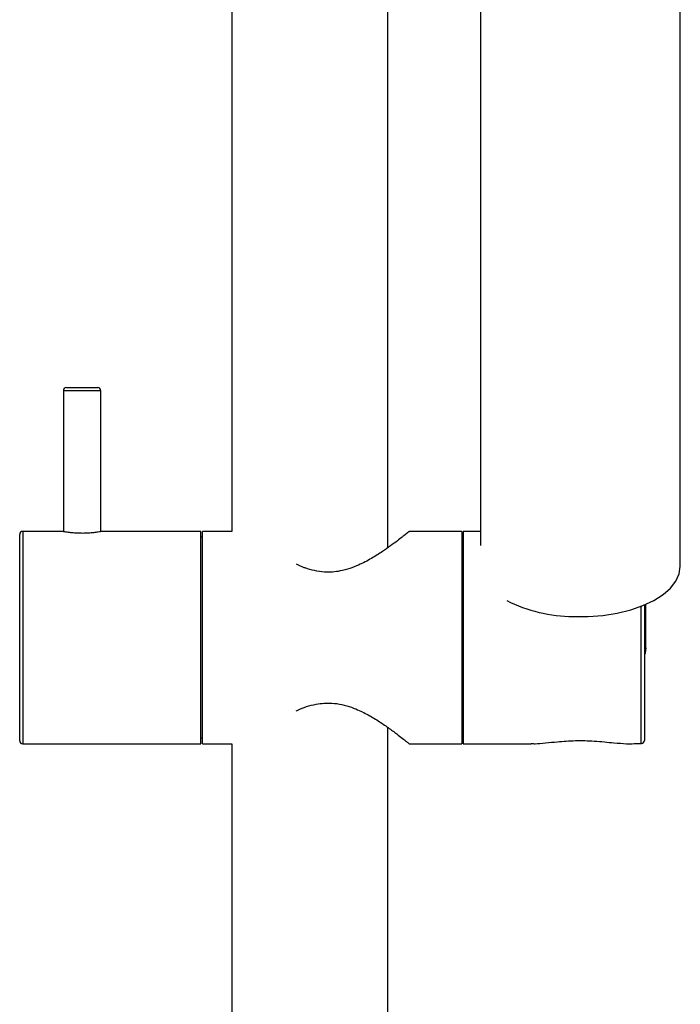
# Model space of a CAD drawing. Header units: millimetres. Extents: x 4159.94 to 4160.24, y 1931.48 to 1933.82.
# Tile 3 of 10: x 4160.04 to 4160.15, y 1933.19 to 1933.35. Entities that reach past the tile are written whole.
import ezdxf

# ---------------------------------------------------------------- set-up
doc = ezdxf.new("R2010")
doc.units = ezdxf.units.MM
doc.layers.add('SANINDUSA', color=3, linetype='Continuous')

msp = doc.modelspace()

# ---------------------------------------------------------------- linework, layer by layer
at = {"layer": 'SANINDUSA'}
for p, q in [((4160.074749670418, 1933.650910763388), (4160.074749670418, 1933.269503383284)), ((4160.099749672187, 1933.266895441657), (4160.099749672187, 1933.650910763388)), ((4160.114566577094, 1933.445287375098), (4160.114566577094, 1933.267225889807)), ((4160.146566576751, 1933.263855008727), (4160.146566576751, 1933.445287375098)), ((4160.047816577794, 1933.292003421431), (4160.047816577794, 1933.2695023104)), ((4160.053816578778, 1933.292003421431), (4160.047816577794, 1933.292003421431)), ((4160.048316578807, 1933.292503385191), (4160.053316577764, 1933.292503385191)), ((4160.053816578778, 1933.269496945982), (4160.053816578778, 1933.292003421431)), ((4160.047823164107, 1933.269503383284), (4160.041316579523, 1933.269503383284)), ((4160.041316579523, 1933.269503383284), (4160.041316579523, 1933.244003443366)), ((4160.069816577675, 1933.269503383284), (4160.053779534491, 1933.269503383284)), ((4160.069816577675, 1933.244003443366), (4160.069816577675, 1933.269503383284)), ((4160.074749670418, 1933.269503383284), (4160.070066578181, 1933.269503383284)), ((4160.070066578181, 1933.244003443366), (4160.070066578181, 1933.269503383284)), ((4160.111566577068, 1933.269503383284), (4160.103181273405, 1933.269503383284)), ((4160.111566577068, 1933.269503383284), (4160.111566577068, 1933.235503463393)), ((4160.114566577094, 1933.269503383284), (4160.111816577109, 1933.269503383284)), ((4160.111816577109, 1933.269503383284), (4160.111816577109, 1933.235503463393)), ((4160.040816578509, 1933.244253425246), (4160.040816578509, 1933.269003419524)), ((4160.070066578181, 1933.268557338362), (4160.069816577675, 1933.268557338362)), ((4160.111816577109, 1933.26812639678), (4160.111566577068, 1933.26812639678)), ((4160.140316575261, 1933.235560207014), (4160.140316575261, 1933.257512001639)), ((4160.140816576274, 1933.257712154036), (4160.140816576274, 1933.236058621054)), ((4160.141066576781, 1933.250864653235), (4160.141066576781, 1933.257818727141)), ((4160.040816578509, 1933.236003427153), (4160.040816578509, 1933.244253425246)), ((4160.041316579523, 1933.244003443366), (4160.041316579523, 1933.235503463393)), ((4160.069816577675, 1933.235503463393), (4160.069816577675, 1933.244003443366)), ((4160.070066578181, 1933.235503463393), (4160.070066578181, 1933.244003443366)), ((4160.099749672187, 1932.608800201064), (4160.099749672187, 1933.238135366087)), ((4160.069816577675, 1933.236449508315), (4160.070066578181, 1933.236449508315)), ((4160.111566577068, 1933.236880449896), (4160.111816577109, 1933.236880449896)), ((4160.041316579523, 1933.235503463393), (4160.069816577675, 1933.235503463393)), ((4160.070066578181, 1933.235503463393), (4160.074749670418, 1933.235503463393)), ((4160.074749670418, 1933.235503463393), (4160.074749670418, 1932.608800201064)), ((4160.103172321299, 1933.235503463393), (4160.111566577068, 1933.235503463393)), ((4160.111816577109, 1933.235503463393), (4160.122681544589, 1933.235503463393)), ((4160.137952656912, 1933.235516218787), (4160.137971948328, 1933.235516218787)), ((4160.137977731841, 1933.235515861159), (4160.137971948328, 1933.235516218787)), ((4160.140329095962, 1933.235558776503), (4160.140316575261, 1933.235560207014))]:
    msp.add_line(p, q, dxfattribs=at)
at = {"layer": 'SANINDUSA', "flags": 128}
for points in [[(4160.129434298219, 1933.255875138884), (4160.131825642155, 1933.255879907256), (4160.13418886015, 1933.256062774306), (4160.136471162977, 1933.256419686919), (4160.138621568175, 1933.256942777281), (4160.140592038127, 1933.257620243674), (4160.142338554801, 1933.258436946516), (4160.143822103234, 1933.259374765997), (4160.145009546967, 1933.260412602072), (4160.145874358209, 1933.261527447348), (4160.146397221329, 1933.262694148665), (4160.146566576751, 1933.263855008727)], [(4160.141066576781, 1933.250864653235), (4160.140927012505, 1933.25001147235), (4160.140816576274, 1933.249725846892)]]:
    msp.add_lwpolyline(points, dxfattribs=at)
at = {"layer": 'SANINDUSA'}
for centre, radius, start, end in [((4160.048316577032, 1933.292003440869), 0.0005000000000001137, 90, 180), ((4160.053316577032, 1933.292003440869), 0.0005000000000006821, 0, 90), ((4160.041316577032, 1933.269003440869), 0.0005000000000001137, 90, 180), ((4160.129582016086, 1933.279860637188), 0.02398595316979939, 243.2466839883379, 269.6471408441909), ((4160.041316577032, 1933.236003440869), 0.0005000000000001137, 180, 270), ((4160.137971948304, 1933.236015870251), 0.000500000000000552, 267.7888646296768, 270.6627627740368), ((4160.140317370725, 1933.236059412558), 0.0004992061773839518, 269.9087016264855, 359.909156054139), ((4160.140316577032, 1933.236058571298), 0.0005000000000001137, 271.4348432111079, 0)]:
    msp.add_arc(centre, radius, start, end, dxfattribs=at)
msp.add_ellipse((4160.103081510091, 1933.252503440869), major_axis=(0.06540218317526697, -0.008940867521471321), ratio=0.2210772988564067, start_param=5.305018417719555, end_param=5.34797033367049, dxfattribs=at)
for points, knots in [([(4160.047823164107, 1933.2695023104), (4160.047850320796, 1933.269497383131), (4160.047905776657, 1933.269487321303), (4160.048394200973, 1933.269407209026), (4160.049133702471, 1933.269314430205), (4160.049990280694, 1933.26924750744), (4160.050572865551, 1933.269239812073), (4160.050816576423, 1933.269236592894)], [0, 0, 0, 0, 0.2030112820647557, 0.4145632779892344, 0.6288435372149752, 0.8447352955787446, 1, 1, 1, 1]), ([(4160.050816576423, 1933.269236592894), (4160.051150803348, 1933.269242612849), (4160.051819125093, 1933.26925465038), (4160.052713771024, 1933.269338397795), (4160.053388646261, 1933.269430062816), (4160.053777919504, 1933.269496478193), (4160.053779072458, 1933.269496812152), (4160.053779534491, 1933.269496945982)], [0, 0, 0, 0, 0.2125556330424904, 0.4250272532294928, 0.6395955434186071, 0.8555721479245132, 1, 1, 1, 1]), ([(4160.103181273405, 1933.269488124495), (4160.103187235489, 1933.269492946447), (4160.103269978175, 1933.269559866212), (4160.102758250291, 1933.269142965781), (4160.101318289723, 1933.268005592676), (4160.099312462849, 1933.266528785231), (4160.097142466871, 1933.265149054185), (4160.094937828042, 1933.263981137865), (4160.092386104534, 1933.263082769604), (4160.089359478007, 1933.262858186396), (4160.087301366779, 1933.263348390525), (4160.085846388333, 1933.263881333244), (4160.085403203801, 1933.264101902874), (4160.085103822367, 1933.264250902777)], [0, 0, 0, 0, 0.0103366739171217, 0.1434539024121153, 0.2761125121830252, 0.4284939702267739, 0.519612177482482, 0.613099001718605, 0.7298224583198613, 0.8225334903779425, 0.940792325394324, 0.9600038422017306, 1, 1, 1, 1]), ([(4160.085090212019, 1933.240769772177), (4160.085172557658, 1933.240812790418), (4160.086105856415, 1933.241300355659), (4160.088031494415, 1933.241914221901), (4160.09103389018, 1933.242150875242), (4160.093104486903, 1933.241662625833), (4160.094930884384, 1933.240980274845), (4160.096424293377, 1933.240264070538), (4160.098228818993, 1933.239184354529), (4160.099842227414, 1933.238085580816), (4160.101125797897, 1933.23713720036), (4160.102098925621, 1933.236385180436), (4160.102754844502, 1933.235863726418), (4160.103147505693, 1933.235546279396), (4160.103164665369, 1933.235532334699), (4160.103172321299, 1933.235526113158)], [0, 0, 0, 0, 0.011284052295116, 0.1278925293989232, 0.2205111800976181, 0.3386530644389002, 0.3578439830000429, 0.4444682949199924, 0.5335944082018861, 0.6234726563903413, 0.7156459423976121, 0.7896627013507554, 0.8655961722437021, 0.9400346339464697, 1, 1, 1, 1]), ([(4160.122681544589, 1933.235556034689), (4160.122887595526, 1933.235540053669), (4160.123523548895, 1933.235490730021), (4160.12497687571, 1933.235654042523), (4160.127081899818, 1933.235860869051), (4160.129781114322, 1933.236062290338), (4160.132992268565, 1933.235981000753), (4160.135798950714, 1933.235664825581), (4160.137312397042, 1933.23556132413), (4160.137971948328, 1933.235516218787)], [0, 0, 0, 0, 0.05913772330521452, 0.1825220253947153, 0.3097661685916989, 0.4797463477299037, 0.6500946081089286, 0.8475132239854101, 1, 1, 1, 1])]:
    msp.add_open_spline(points, degree=3, knots=knots, dxfattribs=at)

doc.saveas('drawing.dxf')
